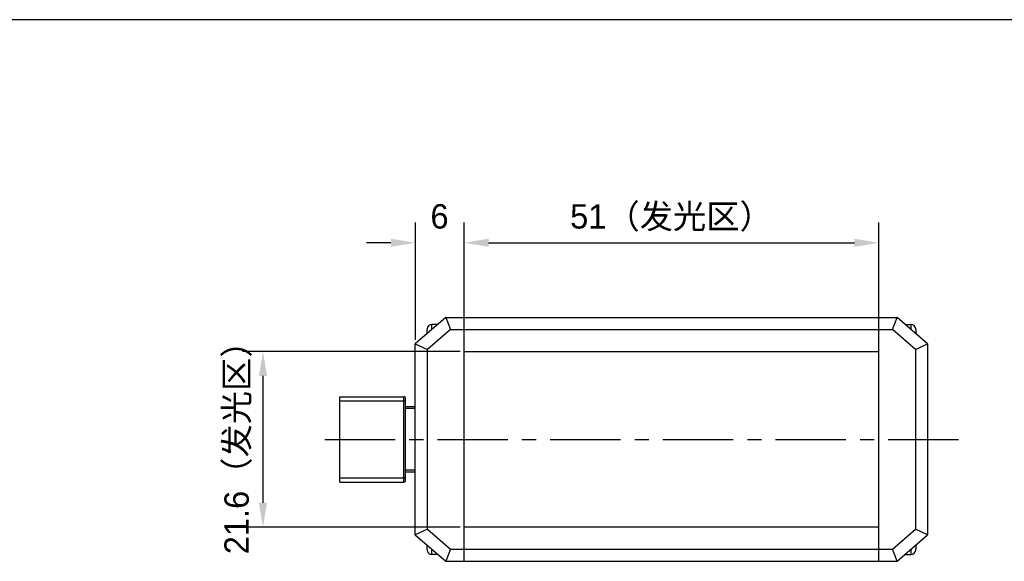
# Model space of a CAD drawing. Header units: millimetres. Extents: x -2 to 469, y 87 to 297.
# Tile 3 of 4: x 119 to 240, y 230 to 297. Entities that reach past the tile are written whole.
import ezdxf

# ---------------------------------------------------------------- set-up
doc = ezdxf.new("R2010")
doc.units = ezdxf.units.MM
doc.header["$LTSCALE"] = 23.1
doc.header["$PDMODE"] = 3
doc.header["$PDSIZE"] = 8
doc.linetypes.add('CENTER', pattern=[0.6, 0.375, -0.075, 0.075, -0.075])
doc.layers.get('0').update_dxf_attribs({"linetype": 'CONTINUOUS'})
doc.layers.get('Defpoints').update_dxf_attribs({"linetype": 'CONTINUOUS'})
for name, color, linetype in [('00_COMPONENTS', 7, 'CONTINUOUS'), ('07_ALL_HOLES', 7, 'CONTINUOUS'), ('51__DRAFT_DIMS', 7, 'CONTINUOUS'), ('_X2_56FE5C42_X0__01_528', 7, 'CONTINUOUS')]:
    doc.layers.add(name, color=color, linetype=linetype)
doc.styles.get("Standard").update_dxf_attribs({"font": '兰亭黑 GBK.TTF'})
doc.dimstyles.new('DIMSTYLE_1', dxfattribs={"dimtxt": 3, "dimasz": 3, "dimexe": 2.5, "dimexo": 0.5, "dimgap": 0.75, "dimtad": 1, "dimdsep": 46, "dimtxsty": 'STANDARD', "dimblk": '_FILLED', "dimblk1": '_FILLED', "dimblk2": '_FILLED', "dimcen": 0.09, "dimclrt": 3, "dimazin": 2, "dimtp": 0.3, "dimtm": 0.3, "dimtfac": 1, "dimtofl": 0, "dimtmove": 0, "dimatfit": 3, "dimldrblk": '_FILLED', "dimfxl": 1, "dimtolj": 1, "dimarcsym": 0})
doc.dimstyles.new('DIMSTYLE_2', dxfattribs={"dimtxt": 3, "dimasz": 3, "dimexe": 2.5, "dimexo": 0.5, "dimgap": 0.75, "dimtad": 1, "dimdsep": 46, "dimtxsty": 'STANDARD', "dimblk": '_FILLED', "dimblk1": '_FILLED', "dimblk2": '_FILLED', "dimcen": 0.09, "dimclrt": 3, "dimazin": 2, "dimtp": 0.2, "dimtm": 0.2, "dimtfac": 1, "dimtofl": 0, "dimtmove": 0, "dimatfit": 3, "dimldrblk": '_FILLED', "dimfxl": 1, "dimtolj": 1, "dimarcsym": 0})
doc.dimstyles.new('DIMSTYLE_3', dxfattribs={"dimtxt": 3, "dimasz": 3, "dimexe": 2.5, "dimexo": 0.5, "dimgap": 0.75, "dimtad": 1, "dimdsep": 46, "dimtxsty": 'STANDARD', "dimblk": '_FILLED', "dimblk1": '_FILLED', "dimblk2": '_FILLED', "dimcen": 0.09, "dimclrt": 3, "dimazin": 2, "dimtp": 0.1, "dimtm": 0.1, "dimtfac": 1, "dimtofl": 0, "dimtmove": 0, "dimatfit": 3, "dimldrblk": '_FILLED', "dimfxl": 1, "dimtolj": 1, "dimarcsym": 0})

# ---------------------------------------------------------------- blocks, each defined once
blk = doc.blocks.new('_FILLED')
at = {"color": 0, "linetype": 'ByBlock'}
blk.add_solid([(0, 0), (-1, 0.167), (-1, -0.167)], dxfattribs=at)
blk = doc.blocks.new('*D3')
at = {"layer": '51__DRAFT_DIMS', "color": 0, "lineweight": -2}
for p, q in [((172.93, 255.81), (146.19, 255.81)), ((148.69, 252.81), (148.69, 237.21)), ((172.93, 234.21), (146.19, 234.21))]:
    blk.add_line(p, q, dxfattribs=at)
at = {"layer": 'Defpoints', "color": 0}
for p in [(173.43, 255.81), (148.69, 234.21), (173.43, 234.21)]:
    blk.add_point(p, dxfattribs=at)
at = {"layer": '51__DRAFT_DIMS', "color": 0, "linetype": 'ByBlock', "lineweight": -2, "xscale": 3, "yscale": 3, "zscale": 3}
for p, rotation in [((148.69, 255.81), 90), ((148.69, 234.21), 270)]:
    blk.add_blockref('_FILLED', p, dxfattribs=dict(at, rotation=rotation))
at = {"layer": '51__DRAFT_DIMS', "color": 3, "insert": (143.94, 245.01), "char_height": 3, "attachment_point": 2, "rotation": 90, "line_spacing_factor": 0.9}
blk.add_mtext('\\A1;21.6（发光区）', dxfattribs=at)
blk = doc.blocks.new('*D4')
at = {"layer": '51__DRAFT_DIMS', "color": 0, "lineweight": -2}
for p, q in [((173.43, 259.01), (173.43, 271.69)), ((224.43, 259.01), (224.43, 271.69)), ((176.43, 269.19), (221.43, 269.19))]:
    blk.add_line(p, q, dxfattribs=at)
at = {"layer": 'Defpoints', "color": 0}
for p in [(224.43, 269.19), (173.43, 258.51), (224.43, 258.51)]:
    blk.add_point(p, dxfattribs=at)
at = {"layer": '51__DRAFT_DIMS', "color": 0, "linetype": 'ByBlock', "lineweight": -2, "xscale": 3, "yscale": 3, "zscale": 3, "rotation": 180}
blk.add_blockref('_FILLED', (173.43, 269.19), dxfattribs=at)
at = {"layer": '51__DRAFT_DIMS', "color": 0, "linetype": 'ByBlock', "lineweight": -2, "xscale": 3, "yscale": 3, "zscale": 3}
blk.add_blockref('_FILLED', (224.43, 269.19), dxfattribs=at)
at = {"layer": '51__DRAFT_DIMS', "color": 3, "insert": (198.93, 273.94), "char_height": 3, "attachment_point": 2, "line_spacing_factor": 0.9}
blk.add_mtext('\\A1;51（发光区）', dxfattribs=at)
blk = doc.blocks.new('*D11')
at = {"layer": '51__DRAFT_DIMS', "color": 0, "lineweight": -2}
for p, q in [((167.43, 257.26), (167.43, 271.69)), ((173.43, 259.01), (173.43, 271.69)), ((164.43, 269.19), (161.43, 269.19)), ((176.43, 269.19), (179.43, 269.19))]:
    blk.add_line(p, q, dxfattribs=at)
at = {"layer": 'Defpoints', "color": 0}
for p in [(167.43, 269.19), (173.43, 258.51), (167.43, 256.76)]:
    blk.add_point(p, dxfattribs=at)
at = {"layer": '51__DRAFT_DIMS', "color": 0, "linetype": 'ByBlock', "lineweight": -2, "xscale": 3, "yscale": 3, "zscale": 3}
blk.add_blockref('_FILLED', (167.43, 269.19), dxfattribs=at)
at = {"layer": '51__DRAFT_DIMS', "color": 0, "linetype": 'ByBlock', "lineweight": -2, "xscale": 3, "yscale": 3, "zscale": 3, "rotation": 180}
blk.add_blockref('_FILLED', (173.43, 269.19), dxfattribs=at)
at = {"layer": '51__DRAFT_DIMS', "color": 3, "insert": (170.4, 273.94), "char_height": 3, "attachment_point": 2, "line_spacing_factor": 0.9}
blk.add_mtext('\\A1;6', dxfattribs=at)

msp = doc.modelspace()

# ---------------------------------------------------------------- linework, layer by layer
at = {"color": 7}
msp.add_line((468.89618, 296.63407), (-2.33186, 296.63407), dxfattribs=at)
at = {"layer": '00_COMPONENTS', "color": 7}
for p, q in [((171.17554, 260.00575), (167.42554, 256.75575)), ((170.17554, 259.15575), (169.47554, 259.15575)), ((170.17554, 259.13908), (170.17554, 259.15575)), ((171.17554, 260.00575), (171.73509, 258.50575)), ((171.17554, 260.00575), (226.67554, 260.00575)), ((173.42554, 230.00575), (173.42554, 260.00575)), ((224.42554, 230.00575), (224.42554, 260.00575)), ((226.11599, 258.50575), (226.67554, 260.00575)), ((230.42554, 256.75575), (226.67554, 260.00575)), ((227.67554, 259.15575), (228.37554, 259.15575)), ((227.67554, 259.15575), (227.67554, 259.13908)), ((168.87554, 258.01242), (168.87554, 258.52555)), ((168.8776, 258.60539), (168.88053, 258.60487)), ((171.73509, 258.50575), (168.92554, 256.07081)), ((171.73509, 258.50575), (226.11599, 258.50575)), ((228.92554, 256.07081), (226.11599, 258.50575)), ((228.97056, 258.60487), (228.97347, 258.60538)), ((228.97554, 258.52555), (228.97554, 258.01242)), ((167.42554, 233.25575), (167.42554, 256.75575)), ((167.42554, 256.75575), (168.92554, 256.07081)), ((228.92554, 256.07081), (230.42554, 256.75575)), ((230.42554, 256.75575), (230.42554, 233.25575)), ((168.92554, 233.94069), (168.92554, 256.07081)), ((173.42554, 255.80575), (224.42554, 255.80575)), ((228.92554, 256.07081), (228.92554, 233.94069)), ((168.92554, 233.94069), (167.42554, 233.25575)), ((168.92554, 233.94069), (171.73509, 231.50575)), ((224.42554, 234.20575), (173.42554, 234.20575)), ((226.11599, 231.50575), (228.92554, 233.94069)), ((230.42554, 233.25575), (228.92554, 233.94069)), ((167.42554, 233.25575), (171.17554, 230.00575)), ((226.67554, 230.00575), (230.42554, 233.25575)), ((168.87554, 231.48594), (168.87554, 231.99908)), ((168.88053, 231.40663), (168.87762, 231.40611)), ((171.73509, 231.50575), (171.17554, 230.00575)), ((171.73509, 231.50575), (226.11599, 231.50575)), ((226.67554, 230.00575), (226.11599, 231.50575)), ((228.97349, 231.40611), (228.97056, 231.40663)), ((228.97554, 231.99908), (228.97554, 231.48594)), ((170.17554, 230.85575), (169.47554, 230.85575)), ((170.17554, 230.85575), (170.17554, 230.87242)), ((227.67554, 230.87242), (227.67554, 230.85575)), ((227.67554, 230.85575), (228.37554, 230.85575)), ((171.17554, 230.00575), (226.67554, 230.00575))]:
    msp.add_line(p, q, dxfattribs=at)
at = {"layer": '00_COMPONENTS', "color": 4}
for p, q in [((169.47554, 258.53242), (169.47554, 259.15575)), ((228.37554, 259.15575), (228.37554, 258.53242)), ((169.47554, 230.85575), (169.47554, 231.47908)), ((228.37554, 231.47908), (228.37554, 230.85575))]:
    msp.add_line(p, q, dxfattribs=at)
at = {"layer": '00_COMPONENTS', "color": 7}
for centre, radius, start, end in [((169.47554, 258.55575), 0.6, 90, 175.2545596), ((228.37554, 258.55575), 0.6, 4.7454404, 90), ((169.50815, 258.5256), 0.63261, 172.8013105, 180.0040207), ((228.34293, 258.5256), 0.63261, 359.9959793, 7.1986895), ((169.50815, 231.4859), 0.63261, 179.9959793, 187.1986895), ((169.47554, 231.45575), 0.6, 184.7454404, 270), ((228.37554, 231.45575), 0.6, 270, 355.2545596), ((228.34293, 231.4859), 0.63261, 352.8013105, 0.0040207)]:
    msp.add_arc(centre, radius, start, end, dxfattribs=at)
at = {"layer": '07_ALL_HOLES', "color": 1, "linetype": 'CENTER'}
msp.add_line((156.28969, 245.00575), (235.15452, 245.00575), dxfattribs=at)
at = {"layer": '_X2_56FE5C42_X0__01_528', "color": 7}
for p, q in [((158.12554, 239.75575), (158.12554, 250.25575)), ((158.12554, 250.25575), (166.02554, 250.25575)), ((166.22554, 239.95575), (166.22554, 250.05575)), ((167.42554, 249.00575), (166.22554, 249.00575)), ((166.22554, 241.00575), (167.42554, 241.00575)), ((158.12554, 239.75575), (166.02554, 239.75575))]:
    msp.add_line(p, q, dxfattribs=at)
at = {"layer": '_X2_56FE5C42_X0__01_528', "color": 4}
for p, q in [((158.12554, 249.75575), (166.22554, 249.75575)), ((166.02554, 239.75575), (166.02554, 250.25575)), ((167.42554, 248.80575), (166.22554, 248.80575)), ((167.42554, 241.20575), (166.22554, 241.20575)), ((158.12554, 240.25575), (166.22554, 240.25575))]:
    msp.add_line(p, q, dxfattribs=at)
at = {"layer": '_X2_56FE5C42_X0__01_528', "color": 7}
for centre, start, end in [((166.02554, 250.05575), 359.9998736, 89.9999992), ((166.02554, 239.95575), 270.0000001, 0.0001264)]:
    msp.add_arc(centre, 0.2, start, end, dxfattribs=at)

# ---------------------------------------------------------------- dimensions: what is measured, and where the dimension line sits
at = {"layer": '51__DRAFT_DIMS', "color": 4}
dim = msp.add_linear_dim(base=(167.42554, 269.18548), p1=(173.42554, 258.50575), p2=(167.42554, 256.75575), angle=180, dimstyle='DIMSTYLE_3', dxfattribs=at)
dim.commit()
dim.dimension.update_dxf_attribs({"geometry": '*D11', "text_midpoint": (170.39624, 269.18548), "dimtype": 160})
dim = msp.add_linear_dim(base=(224.42554, 269.18548), p1=(173.42554, 258.50575), p2=(224.42554, 258.50575), text='<>（发光区）', dimstyle='DIMSTYLE_1', dxfattribs=at)
dim.commit()
dim.dimension.update_dxf_attribs({"geometry": '*D4', "text_midpoint": (198.92554, 269.18548), "dimtype": 160})
dim = msp.add_linear_dim(base=(148.68709, 234.20575), p1=(173.42554, 255.80575), p2=(173.42554, 234.20575), angle=270, text='<>（发光区）', dimstyle='DIMSTYLE_2', dxfattribs=at)
dim.commit()
dim.dimension.update_dxf_attribs({"geometry": '*D3', "text_midpoint": (148.68709, 245.00575), "dimtype": 160})

doc.saveas('drawing.dxf')
